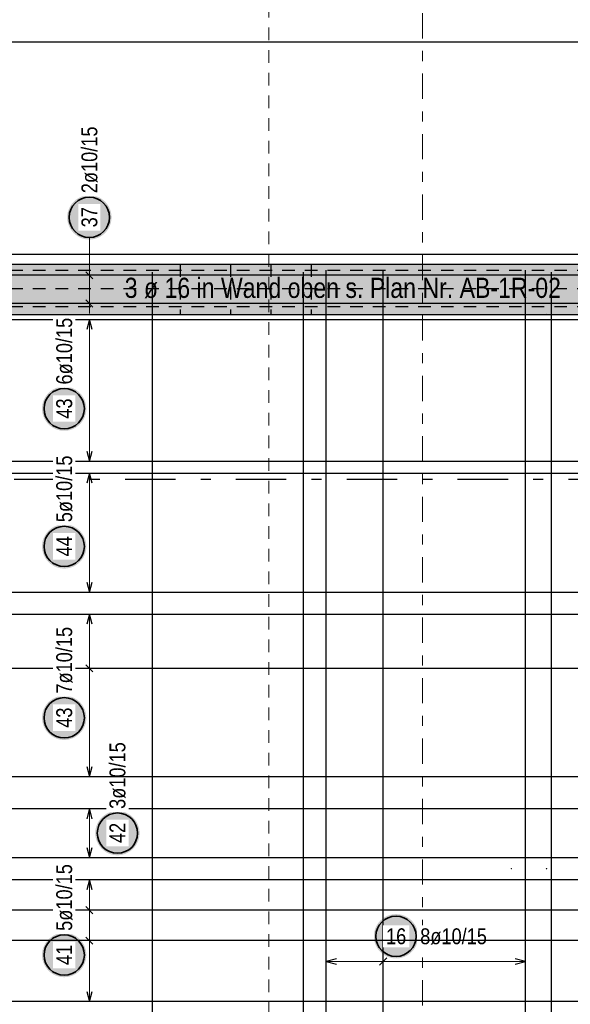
# Model space of a CAD drawing. Header units: millimetres. Extents: x -5 to 96, y -36 to 51.
# Tile 9 of 46: x 8.06 to 13.52, y 14.77 to 24.55. Entities that reach past the tile are written whole.
import ezdxf

# ---------------------------------------------------------------- set-up
doc = ezdxf.new("R2010")
doc.units = ezdxf.units.MM
for name, pattern in [('DASHDOT', [1, 0.5, -0.25, 0, -0.25]), ('DASHDOTX2', [2, 1, -0.5, 0, -0.5]), ('HIDDEN', [0.375, 0.25, -0.125])]:
    doc.linetypes.add(name, pattern=pattern)
for name, color, linetype, lineweight in [('Achsen', 7, 'Continuous', 20), ('Bewehrung untere Lage', 7, 'Continuous', 20), ('Geschnittene Kanten', 7, 'Continuous', 20), ('Schraffuren', 7, 'Continuous', 20)]:
    doc.layers.add(name, color=color, linetype=linetype, lineweight=lineweight)
doc.styles.add('Arial Narrow', font='ARIALN.TTF')

msp = doc.modelspace()

# ---------------------------------------------------------------- hatches: boundary and pattern name
at = {"lineweight": 25, "true_color": 0xffffff}
for points in [[(8.97, 22.586335), (8.969866, 22.594013), (8.969464, 22.601681), (8.968795, 22.609331), (8.967859, 22.616953), (8.966658, 22.624537), (8.965192, 22.632075), (8.963465, 22.639558), (8.961478, 22.646975), (8.959232, 22.654318), (8.956732, 22.661579), (8.95398, 22.668748), (8.95098, 22.675817), (8.947735, 22.682776), (8.944248, 22.689619), (8.940526, 22.696335), (8.936571, 22.702917), (8.932388, 22.709357), (8.927984, 22.715648), (8.923362, 22.72178), (8.91853, 22.727748), (8.913492, 22.733543), (8.908255, 22.73916), (8.902825, 22.74459), (8.897209, 22.749827), (8.891413, 22.754865), (8.885446, 22.759697), (8.879313, 22.764318), (8.873022, 22.768723), (8.866582, 22.772905), (8.86, 22.77686), (8.853284, 22.780583), (8.846442, 22.784069), (8.839482, 22.787315), (8.832413, 22.790315), (8.825244, 22.793067), (8.817984, 22.795567), (8.81064, 22.797812), (8.803223, 22.7998), (8.795741, 22.801527), (8.788203, 22.802992), (8.780618, 22.804194), (8.772996, 22.80513), (8.765346, 22.805799), (8.757678, 22.806201), (8.75, 22.806335), (8.742322, 22.806201), (8.734654, 22.805799), (8.727004, 22.80513), (8.719382, 22.804194), (8.711797, 22.802992), (8.704259, 22.801527), (8.696777, 22.7998), (8.68936, 22.797812), (8.682016, 22.795567), (8.674756, 22.793067), (8.667587, 22.790315), (8.660518, 22.787315), (8.653558, 22.784069), (8.646716, 22.780583), (8.64, 22.77686), (8.633418, 22.772905), (8.626978, 22.768723), (8.620687, 22.764318), (8.614554, 22.759697), (8.608587, 22.754865), (8.602791, 22.749827), (8.597175, 22.74459), (8.591745, 22.73916), (8.586508, 22.733543), (8.58147, 22.727748), (8.576638, 22.72178), (8.572016, 22.715648), (8.567612, 22.709357), (8.563429, 22.702917), (8.559474, 22.696335), (8.555752, 22.689619), (8.552265, 22.682776), (8.54902, 22.675817), (8.54602, 22.668748), (8.543268, 22.661579), (8.540768, 22.654318), (8.538522, 22.646975), (8.536535, 22.639558), (8.534808, 22.632075), (8.533342, 22.624537), (8.532141, 22.616953), (8.531205, 22.609331), (8.530536, 22.601681), (8.530134, 22.594013), (8.53, 22.586335), (8.530134, 22.578657), (8.530536, 22.570988), (8.531205, 22.563338), (8.532141, 22.555717), (8.533342, 22.548132), (8.534808, 22.540594), (8.536535, 22.533112), (8.538522, 22.525695), (8.540768, 22.518351), (8.543268, 22.51109), (8.54602, 22.503921), (8.54902, 22.496853), (8.552265, 22.489893), (8.555752, 22.483051), (8.559474, 22.476335), (8.563429, 22.469753), (8.567612, 22.463312), (8.572016, 22.457022), (8.576638, 22.450889), (8.58147, 22.444921), (8.586508, 22.439126), (8.591745, 22.43351), (8.597175, 22.42808), (8.602791, 22.422843), (8.608587, 22.417805), (8.614554, 22.412972), (8.620687, 22.408351), (8.626978, 22.403946), (8.633418, 22.399764), (8.64, 22.395809), (8.646716, 22.392086), (8.653558, 22.3886), (8.660518, 22.385355), (8.667587, 22.382354), (8.674756, 22.379602), (8.682016, 22.377102), (8.68936, 22.374857), (8.696777, 22.37287), (8.704259, 22.371142), (8.711797, 22.369677), (8.719382, 22.368476), (8.727004, 22.36754), (8.734654, 22.366871), (8.742322, 22.366469), (8.75, 22.366335), (8.757678, 22.366469), (8.765346, 22.366871), (8.772996, 22.36754), (8.780618, 22.368476), (8.788203, 22.369677), (8.795741, 22.371142), (8.803223, 22.37287), (8.81064, 22.374857), (8.817984, 22.377102), (8.825244, 22.379602), (8.832413, 22.382354), (8.839482, 22.385355), (8.846442, 22.3886), (8.853284, 22.392086), (8.86, 22.395809), (8.866582, 22.399764), (8.873022, 22.403946), (8.879313, 22.408351), (8.885446, 22.412972), (8.891413, 22.417805), (8.897209, 22.422843), (8.902825, 22.42808), (8.908255, 22.43351), (8.913492, 22.439126), (8.91853, 22.444921), (8.923362, 22.450889), (8.927984, 22.457022), (8.932388, 22.463312), (8.936571, 22.469753), (8.940526, 22.476335), (8.944248, 22.483051), (8.947735, 22.489893), (8.95098, 22.496853), (8.95398, 22.503921), (8.956732, 22.51109), (8.959232, 22.518351), (8.961478, 22.525695), (8.963465, 22.533112), (8.965192, 22.540594), (8.966658, 22.548132), (8.967859, 22.555717), (8.968795, 22.563338), (8.969464, 22.570988)], [(8.720012, 20.687495), (8.719878, 20.695172), (8.719476, 20.702841), (8.718807, 20.710491), (8.717871, 20.718113), (8.71667, 20.725697), (8.715205, 20.733235), (8.713477, 20.740717), (8.71149, 20.748135), (8.709245, 20.755478), (8.706745, 20.762739), (8.703993, 20.769908), (8.700992, 20.776977), (8.697747, 20.783936), (8.694261, 20.790778), (8.690538, 20.797495), (8.686583, 20.804077), (8.682401, 20.810517), (8.677996, 20.816807), (8.673375, 20.82294), (8.668542, 20.828908), (8.663504, 20.834703), (8.658267, 20.840319), (8.652837, 20.845749), (8.647221, 20.850986), (8.641426, 20.856024), (8.635458, 20.860857), (8.629325, 20.865478), (8.623035, 20.869883), (8.616595, 20.874065), (8.610012, 20.87802), (8.603296, 20.881743), (8.596454, 20.885229), (8.589494, 20.888475), (8.582426, 20.891475), (8.575257, 20.894227), (8.567996, 20.896727), (8.560653, 20.898972), (8.553235, 20.90096), (8.545753, 20.902687), (8.538215, 20.904152), (8.53063, 20.905354), (8.523009, 20.906289), (8.515359, 20.906959), (8.50769, 20.907361), (8.500012, 20.907495), (8.492334, 20.907361), (8.484666, 20.906959), (8.477016, 20.906289), (8.469394, 20.905354), (8.46181, 20.904152), (8.454272, 20.902687), (8.44679, 20.90096), (8.439372, 20.898972), (8.432029, 20.896727), (8.424768, 20.894227), (8.417599, 20.891475), (8.41053, 20.888475), (8.403571, 20.885229), (8.396729, 20.881743), (8.390012, 20.87802), (8.38343, 20.874065), (8.37699, 20.869883), (8.3707, 20.865478), (8.364567, 20.860857), (8.358599, 20.856024), (8.352804, 20.850986), (8.347188, 20.845749), (8.341758, 20.840319), (8.33652, 20.834703), (8.331483, 20.828908), (8.32665, 20.82294), (8.322029, 20.816807), (8.317624, 20.810517), (8.313442, 20.804077), (8.309487, 20.797495), (8.305764, 20.790778), (8.302278, 20.783936), (8.299032, 20.776977), (8.296032, 20.769908), (8.29328, 20.762739), (8.29078, 20.755478), (8.288535, 20.748135), (8.286547, 20.740717), (8.28482, 20.733235), (8.283355, 20.725697), (8.282153, 20.718113), (8.281218, 20.710491), (8.280548, 20.702841), (8.280146, 20.695172), (8.280012, 20.687495), (8.280146, 20.679817), (8.280548, 20.672148), (8.281218, 20.664498), (8.282153, 20.656876), (8.283355, 20.649292), (8.28482, 20.641754), (8.286547, 20.634272), (8.288535, 20.626854), (8.29078, 20.619511), (8.29328, 20.61225), (8.296032, 20.605081), (8.299032, 20.598012), (8.302278, 20.591053), (8.305764, 20.584211), (8.309487, 20.577495), (8.313442, 20.570912), (8.317624, 20.564472), (8.322029, 20.558182), (8.32665, 20.552049), (8.331483, 20.546081), (8.33652, 20.540286), (8.341758, 20.53467), (8.347188, 20.52924), (8.352804, 20.524003), (8.358599, 20.518965), (8.364567, 20.514132), (8.3707, 20.509511), (8.37699, 20.505106), (8.38343, 20.500924), (8.390012, 20.496969), (8.396729, 20.493246), (8.403571, 20.48976), (8.41053, 20.486515), (8.417599, 20.483514), (8.424768, 20.480762), (8.432029, 20.478262), (8.439372, 20.476017), (8.44679, 20.474029), (8.454272, 20.472302), (8.46181, 20.470837), (8.469394, 20.469636), (8.477016, 20.4687), (8.484666, 20.46803), (8.492334, 20.467629), (8.500012, 20.467495), (8.50769, 20.467629), (8.515359, 20.46803), (8.523009, 20.4687), (8.53063, 20.469636), (8.538215, 20.470837), (8.545753, 20.472302), (8.553235, 20.474029), (8.560653, 20.476017), (8.567996, 20.478262), (8.575257, 20.480762), (8.582426, 20.483514), (8.589494, 20.486515), (8.596454, 20.48976), (8.603296, 20.493246), (8.610012, 20.496969), (8.616595, 20.500924), (8.623035, 20.505106), (8.629325, 20.509511), (8.635458, 20.514132), (8.641426, 20.518965), (8.647221, 20.524003), (8.652837, 20.52924), (8.658267, 20.53467), (8.663504, 20.540286), (8.668542, 20.546081), (8.673375, 20.552049), (8.677996, 20.558182), (8.682401, 20.564472), (8.686583, 20.570912), (8.690538, 20.577495), (8.694261, 20.584211), (8.697747, 20.591053), (8.700992, 20.598012), (8.703993, 20.605081), (8.706745, 20.61225), (8.709245, 20.619511), (8.71149, 20.626854), (8.713477, 20.634272), (8.715205, 20.641754), (8.71667, 20.649292), (8.717871, 20.656876), (8.718807, 20.664498), (8.719476, 20.672148)], [(8.72, 19.320022), (8.719866, 19.3277), (8.719464, 19.335369), (8.718795, 19.343018), (8.717859, 19.35064), (8.716658, 19.358225), (8.715192, 19.365763), (8.713465, 19.373245), (8.711478, 19.380662), (8.709232, 19.388006), (8.706732, 19.395267), (8.70398, 19.402436), (8.70098, 19.409504), (8.697735, 19.416464), (8.694248, 19.423306), (8.690526, 19.430022), (8.686571, 19.436604), (8.682388, 19.443045), (8.677984, 19.449335), (8.673362, 19.455468), (8.66853, 19.461436), (8.663492, 19.467231), (8.658255, 19.472847), (8.652825, 19.478277), (8.647209, 19.483514), (8.641413, 19.488552), (8.635446, 19.493385), (8.629313, 19.498006), (8.623022, 19.50241), (8.616582, 19.506593), (8.61, 19.510548), (8.603284, 19.514271), (8.596442, 19.517757), (8.589482, 19.521002), (8.582413, 19.524003), (8.575244, 19.526755), (8.567984, 19.529255), (8.56064, 19.5315), (8.553223, 19.533487), (8.545741, 19.535215), (8.538203, 19.53668), (8.530618, 19.537881), (8.522996, 19.538817), (8.515346, 19.539486), (8.507678, 19.539888), (8.5, 19.540022), (8.492322, 19.539888), (8.484654, 19.539486), (8.477004, 19.538817), (8.469382, 19.537881), (8.461797, 19.53668), (8.454259, 19.535215), (8.446777, 19.533487), (8.43936, 19.5315), (8.432016, 19.529255), (8.424756, 19.526755), (8.417587, 19.524003), (8.410518, 19.521002), (8.403558, 19.517757), (8.396716, 19.514271), (8.39, 19.510548), (8.383418, 19.506593), (8.376978, 19.50241), (8.370687, 19.498006), (8.364554, 19.493385), (8.358587, 19.488552), (8.352791, 19.483514), (8.347175, 19.478277), (8.341745, 19.472847), (8.336508, 19.467231), (8.33147, 19.461436), (8.326638, 19.455468), (8.322016, 19.449335), (8.317612, 19.443045), (8.313429, 19.436604), (8.309474, 19.430022), (8.305752, 19.423306), (8.302265, 19.416464), (8.29902, 19.409504), (8.29602, 19.402436), (8.293268, 19.395267), (8.290768, 19.388006), (8.288522, 19.380662), (8.286535, 19.373245), (8.284808, 19.365763), (8.283342, 19.358225), (8.282141, 19.35064), (8.281205, 19.343018), (8.280536, 19.335369), (8.280134, 19.3277), (8.28, 19.320022), (8.280134, 19.312344), (8.280536, 19.304676), (8.281205, 19.297026), (8.282141, 19.289404), (8.283342, 19.28182), (8.284808, 19.274282), (8.286535, 19.266799), (8.288522, 19.259382), (8.290768, 19.252038), (8.293268, 19.244778), (8.29602, 19.237609), (8.29902, 19.23054), (8.302265, 19.223581), (8.305752, 19.216738), (8.309474, 19.210022), (8.313429, 19.20344), (8.317612, 19.197), (8.322016, 19.190709), (8.326638, 19.184577), (8.33147, 19.178609), (8.336508, 19.172813), (8.341745, 19.167197), (8.347175, 19.161767), (8.352791, 19.15653), (8.358587, 19.151492), (8.364554, 19.14666), (8.370687, 19.142038), (8.376978, 19.137634), (8.383418, 19.133452), (8.39, 19.129497), (8.396716, 19.125774), (8.403558, 19.122288), (8.410518, 19.119042), (8.417587, 19.116042), (8.424756, 19.11329), (8.432016, 19.11079), (8.43936, 19.108545), (8.446777, 19.106557), (8.454259, 19.10483), (8.461797, 19.103365), (8.469382, 19.102163), (8.477004, 19.101227), (8.484654, 19.100558), (8.492322, 19.100156), (8.5, 19.100022), (8.507678, 19.100156), (8.515346, 19.100558), (8.522996, 19.101227), (8.530618, 19.102163), (8.538203, 19.103365), (8.545741, 19.10483), (8.553223, 19.106557), (8.56064, 19.108545), (8.567984, 19.11079), (8.575244, 19.11329), (8.582413, 19.116042), (8.589482, 19.119042), (8.596442, 19.122288), (8.603284, 19.125774), (8.61, 19.129497), (8.616582, 19.133452), (8.623022, 19.137634), (8.629313, 19.142038), (8.635446, 19.14666), (8.641413, 19.151492), (8.647209, 19.15653), (8.652825, 19.161767), (8.658255, 19.167197), (8.663492, 19.172813), (8.66853, 19.178609), (8.673362, 19.184577), (8.677984, 19.190709), (8.682388, 19.197), (8.686571, 19.20344), (8.690526, 19.210022), (8.694248, 19.216738), (8.697735, 19.223581), (8.70098, 19.23054), (8.70398, 19.237609), (8.706732, 19.244778), (8.709232, 19.252038), (8.711478, 19.259382), (8.713465, 19.266799), (8.715192, 19.274282), (8.716658, 19.28182), (8.717859, 19.289404), (8.718795, 19.297026), (8.719464, 19.304676)], [(8.72, 17.619058), (8.719866, 17.626735), (8.719464, 17.634404), (8.718795, 17.642054), (8.717859, 17.649676), (8.716658, 17.65726), (8.715192, 17.664798), (8.713465, 17.67228), (8.711478, 17.679698), (8.709232, 17.687041), (8.706732, 17.694302), (8.70398, 17.701471), (8.70098, 17.70854), (8.697735, 17.715499), (8.694248, 17.722341), (8.690526, 17.729058), (8.686571, 17.73564), (8.682388, 17.74208), (8.677984, 17.74837), (8.673362, 17.754503), (8.66853, 17.760471), (8.663492, 17.766266), (8.658255, 17.771882), (8.652825, 17.777312), (8.647209, 17.782549), (8.641413, 17.787587), (8.635446, 17.79242), (8.629313, 17.797041), (8.623022, 17.801446), (8.616582, 17.805628), (8.61, 17.809583), (8.603284, 17.813306), (8.596442, 17.816792), (8.589482, 17.820038), (8.582413, 17.823038), (8.575244, 17.82579), (8.567984, 17.82829), (8.56064, 17.830535), (8.553223, 17.832523), (8.545741, 17.83425), (8.538203, 17.835715), (8.530618, 17.836917), (8.522996, 17.837852), (8.515346, 17.838522), (8.507678, 17.838924), (8.5, 17.839058), (8.492322, 17.838924), (8.484654, 17.838522), (8.477004, 17.837852), (8.469382, 17.836917), (8.461797, 17.835715), (8.454259, 17.83425), (8.446777, 17.832523), (8.43936, 17.830535), (8.432016, 17.82829), (8.424756, 17.82579), (8.417587, 17.823038), (8.410518, 17.820038), (8.403558, 17.816792), (8.396716, 17.813306), (8.39, 17.809583), (8.383418, 17.805628), (8.376978, 17.801446), (8.370687, 17.797041), (8.364554, 17.79242), (8.358587, 17.787587), (8.352791, 17.782549), (8.347175, 17.777312), (8.341745, 17.771882), (8.336508, 17.766266), (8.33147, 17.760471), (8.326638, 17.754503), (8.322016, 17.74837), (8.317612, 17.74208), (8.313429, 17.73564), (8.309474, 17.729058), (8.305752, 17.722341), (8.302265, 17.715499), (8.29902, 17.70854), (8.29602, 17.701471), (8.293268, 17.694302), (8.290768, 17.687041), (8.288522, 17.679698), (8.286535, 17.67228), (8.284808, 17.664798), (8.283342, 17.65726), (8.282141, 17.649676), (8.281205, 17.642054), (8.280536, 17.634404), (8.280134, 17.626735), (8.28, 17.619058), (8.280134, 17.61138), (8.280536, 17.603711), (8.281205, 17.596061), (8.282141, 17.58844), (8.283342, 17.580855), (8.284808, 17.573317), (8.286535, 17.565835), (8.288522, 17.558417), (8.290768, 17.551074), (8.293268, 17.543813), (8.29602, 17.536644), (8.29902, 17.529576), (8.302265, 17.522616), (8.305752, 17.515774), (8.309474, 17.509058), (8.313429, 17.502475), (8.317612, 17.496035), (8.322016, 17.489745), (8.326638, 17.483612), (8.33147, 17.477644), (8.336508, 17.471849), (8.341745, 17.466233), (8.347175, 17.460803), (8.352791, 17.455566), (8.358587, 17.450528), (8.364554, 17.445695), (8.370687, 17.441074), (8.376978, 17.436669), (8.383418, 17.432487), (8.39, 17.428532), (8.396716, 17.424809), (8.403558, 17.421323), (8.410518, 17.418078), (8.417587, 17.415077), (8.424756, 17.412325), (8.432016, 17.409825), (8.43936, 17.40758), (8.446777, 17.405593), (8.454259, 17.403865), (8.461797, 17.4024), (8.469382, 17.401199), (8.477004, 17.400263), (8.484654, 17.399593), (8.492322, 17.399192), (8.5, 17.399058), (8.507678, 17.399192), (8.515346, 17.399593), (8.522996, 17.400263), (8.530618, 17.401199), (8.538203, 17.4024), (8.545741, 17.403865), (8.553223, 17.405593), (8.56064, 17.40758), (8.567984, 17.409825), (8.575244, 17.412325), (8.582413, 17.415077), (8.589482, 17.418078), (8.596442, 17.421323), (8.603284, 17.424809), (8.61, 17.428532), (8.616582, 17.432487), (8.623022, 17.436669), (8.629313, 17.441074), (8.635446, 17.445695), (8.641413, 17.450528), (8.647209, 17.455566), (8.652825, 17.460803), (8.658255, 17.466233), (8.663492, 17.471849), (8.66853, 17.477644), (8.673362, 17.483612), (8.677984, 17.489745), (8.682388, 17.496035), (8.686571, 17.502475), (8.690526, 17.509058), (8.694248, 17.515774), (8.697735, 17.522616), (8.70098, 17.529576), (8.70398, 17.536644), (8.706732, 17.543813), (8.709232, 17.551074), (8.711478, 17.558417), (8.713465, 17.565835), (8.715192, 17.573317), (8.716658, 17.580855), (8.717859, 17.58844), (8.718795, 17.596061), (8.719464, 17.603711)], [(9.248324, 16.47437), (9.24819, 16.482048), (9.247788, 16.489717), (9.247119, 16.497367), (9.246183, 16.504988), (9.244982, 16.512573), (9.243516, 16.520111), (9.241789, 16.527593), (9.239801, 16.535011), (9.237556, 16.542354), (9.235056, 16.549615), (9.232304, 16.556784), (9.229304, 16.563852), (9.226059, 16.570812), (9.222572, 16.577654), (9.218849, 16.58437), (9.214894, 16.590953), (9.210712, 16.597393), (9.206308, 16.603683), (9.201686, 16.609816), (9.196854, 16.615784), (9.191816, 16.621579), (9.186579, 16.627195), (9.181149, 16.632625), (9.175533, 16.637862), (9.169737, 16.6429), (9.163769, 16.647733), (9.157637, 16.652354), (9.151346, 16.656759), (9.144906, 16.660941), (9.138324, 16.664896), (9.131608, 16.668619), (9.124766, 16.672105), (9.117806, 16.67535), (9.110737, 16.678351), (9.103568, 16.681103), (9.096308, 16.683603), (9.088964, 16.685848), (9.081547, 16.687835), (9.074064, 16.689563), (9.066526, 16.691028), (9.058942, 16.692229), (9.05132, 16.693165), (9.04367, 16.693835), (9.036002, 16.694236), (9.028324, 16.69437), (9.020646, 16.694236), (9.012977, 16.693835), (9.005328, 16.693165), (8.997706, 16.692229), (8.990121, 16.691028), (8.982583, 16.689563), (8.975101, 16.687835), (8.967684, 16.685848), (8.96034, 16.683603), (8.953079, 16.681103), (8.94591, 16.678351), (8.938842, 16.67535), (8.931882, 16.672105), (8.92504, 16.668619), (8.918324, 16.664896), (8.911742, 16.660941), (8.905301, 16.656759), (8.899011, 16.652354), (8.892878, 16.647733), (8.886911, 16.6429), (8.881115, 16.637862), (8.875499, 16.632625), (8.870069, 16.627195), (8.864832, 16.621579), (8.859794, 16.615784), (8.854962, 16.609816), (8.85034, 16.603683), (8.845936, 16.597393), (8.841753, 16.590953), (8.837798, 16.58437), (8.834075, 16.577654), (8.830589, 16.570812), (8.827344, 16.563852), (8.824343, 16.556784), (8.821591, 16.549615), (8.819091, 16.542354), (8.816846, 16.535011), (8.814859, 16.527593), (8.813131, 16.520111), (8.811666, 16.512573), (8.810465, 16.504988), (8.809529, 16.497367), (8.80886, 16.489717), (8.808458, 16.482048), (8.808324, 16.47437), (8.808458, 16.466693), (8.80886, 16.459024), (8.809529, 16.451374), (8.810465, 16.443752), (8.811666, 16.436168), (8.813131, 16.42863), (8.814859, 16.421148), (8.816846, 16.41373), (8.819091, 16.406387), (8.821591, 16.399126), (8.824343, 16.391957), (8.827344, 16.384888), (8.830589, 16.377929), (8.834075, 16.371087), (8.837798, 16.36437), (8.841753, 16.357788), (8.845936, 16.351348), (8.85034, 16.345058), (8.854962, 16.338925), (8.859794, 16.332957), (8.864832, 16.327162), (8.870069, 16.321546), (8.875499, 16.316116), (8.881115, 16.310879), (8.886911, 16.305841), (8.892878, 16.301008), (8.899011, 16.296387), (8.905301, 16.291982), (8.911742, 16.2878), (8.918324, 16.283845), (8.92504, 16.280122), (8.931882, 16.276636), (8.938842, 16.27339), (8.94591, 16.27039), (8.953079, 16.267638), (8.96034, 16.265138), (8.967684, 16.262893), (8.975101, 16.260905), (8.982583, 16.259178), (8.990121, 16.257713), (8.997706, 16.256511), (9.005328, 16.255576), (9.012977, 16.254906), (9.020646, 16.254504), (9.028324, 16.25437), (9.036002, 16.254504), (9.04367, 16.254906), (9.05132, 16.255576), (9.058942, 16.256511), (9.066526, 16.257713), (9.074064, 16.259178), (9.081547, 16.260905), (9.088964, 16.262893), (9.096308, 16.265138), (9.103568, 16.267638), (9.110737, 16.27039), (9.117806, 16.27339), (9.124766, 16.276636), (9.131608, 16.280122), (9.138324, 16.283845), (9.144906, 16.2878), (9.151346, 16.291982), (9.157637, 16.296387), (9.163769, 16.301008), (9.169737, 16.305841), (9.175533, 16.310879), (9.181149, 16.316116), (9.186579, 16.321546), (9.191816, 16.327162), (9.196854, 16.332957), (9.201686, 16.338925), (9.206308, 16.345058), (9.210712, 16.351348), (9.214894, 16.357788), (9.218849, 16.36437), (9.222572, 16.371087), (9.226059, 16.377929), (9.229304, 16.384888), (9.232304, 16.391957), (9.235056, 16.399126), (9.237556, 16.406387), (9.239801, 16.41373), (9.241789, 16.421148), (9.243516, 16.42863), (9.244982, 16.436168), (9.246183, 16.443752), (9.247119, 16.451374), (9.247788, 16.459024)], [(8.719988, 15.264016), (8.719854, 15.271694), (8.719452, 15.279363), (8.718783, 15.287013), (8.717847, 15.294635), (8.716646, 15.302219), (8.715181, 15.309757), (8.713453, 15.317239), (8.711466, 15.324657), (8.709221, 15.332), (8.706721, 15.339261), (8.703969, 15.34643), (8.700968, 15.353499), (8.697723, 15.360458), (8.694237, 15.3673), (8.690514, 15.374016), (8.686559, 15.380599), (8.682377, 15.387039), (8.677972, 15.393329), (8.673351, 15.399462), (8.668518, 15.40543), (8.66348, 15.411225), (8.658243, 15.416841), (8.652813, 15.422271), (8.647197, 15.427508), (8.641402, 15.432546), (8.635434, 15.437379), (8.629301, 15.442), (8.623011, 15.446405), (8.616571, 15.450587), (8.609988, 15.454542), (8.603272, 15.458265), (8.59643, 15.461751), (8.58947, 15.464996), (8.582402, 15.467997), (8.575233, 15.470749), (8.567972, 15.473249), (8.560629, 15.475494), (8.553211, 15.477482), (8.545729, 15.479209), (8.538191, 15.480674), (8.530606, 15.481875), (8.522985, 15.482811), (8.515335, 15.483481), (8.507666, 15.483882), (8.499988, 15.484016), (8.492311, 15.483882), (8.484642, 15.483481), (8.476992, 15.482811), (8.46937, 15.481875), (8.461786, 15.480674), (8.454248, 15.479209), (8.446766, 15.477482), (8.439348, 15.475494), (8.432005, 15.473249), (8.424744, 15.470749), (8.417575, 15.467997), (8.410506, 15.464996), (8.403547, 15.461751), (8.396705, 15.458265), (8.389988, 15.454542), (8.383406, 15.450587), (8.376966, 15.446405), (8.370676, 15.442), (8.364543, 15.437379), (8.358575, 15.432546), (8.35278, 15.427508), (8.347164, 15.422271), (8.341734, 15.416841), (8.336497, 15.411225), (8.331459, 15.40543), (8.326626, 15.399462), (8.322005, 15.393329), (8.3176, 15.387039), (8.313418, 15.380599), (8.309463, 15.374016), (8.30574, 15.3673), (8.302254, 15.360458), (8.299008, 15.353499), (8.296008, 15.34643), (8.293256, 15.339261), (8.290756, 15.332), (8.288511, 15.324657), (8.286523, 15.317239), (8.284796, 15.309757), (8.283331, 15.302219), (8.282129, 15.294635), (8.281194, 15.287013), (8.280524, 15.279363), (8.280122, 15.271694), (8.279988, 15.264016), (8.280122, 15.256339), (8.280524, 15.24867), (8.281194, 15.24102), (8.282129, 15.233398), (8.283331, 15.225814), (8.284796, 15.218276), (8.286523, 15.210794), (8.288511, 15.203376), (8.290756, 15.196033), (8.293256, 15.188772), (8.296008, 15.181603), (8.299008, 15.174534), (8.302254, 15.167575), (8.30574, 15.160733), (8.309463, 15.154016), (8.313418, 15.147434), (8.3176, 15.140994), (8.322005, 15.134704), (8.326626, 15.128571), (8.331459, 15.122603), (8.336497, 15.116808), (8.341734, 15.111192), (8.347164, 15.105762), (8.35278, 15.100525), (8.358575, 15.095487), (8.364543, 15.090654), (8.370676, 15.086033), (8.376966, 15.081628), (8.383406, 15.077446), (8.389988, 15.073491), (8.396705, 15.069768), (8.403547, 15.066282), (8.410506, 15.063036), (8.417575, 15.060036), (8.424744, 15.057284), (8.432005, 15.054784), (8.439348, 15.052539), (8.446766, 15.050551), (8.454248, 15.048824), (8.461786, 15.047359), (8.46937, 15.046157), (8.476992, 15.045222), (8.484642, 15.044552), (8.492311, 15.04415), (8.499988, 15.044016), (8.507666, 15.04415), (8.515335, 15.044552), (8.522985, 15.045222), (8.530606, 15.046157), (8.538191, 15.047359), (8.545729, 15.048824), (8.553211, 15.050551), (8.560629, 15.052539), (8.567972, 15.054784), (8.575233, 15.057284), (8.582402, 15.060036), (8.58947, 15.063036), (8.59643, 15.066282), (8.603272, 15.069768), (8.609988, 15.073491), (8.616571, 15.077446), (8.623011, 15.081628), (8.629301, 15.086033), (8.635434, 15.090654), (8.641402, 15.095487), (8.647197, 15.100525), (8.652813, 15.105762), (8.658243, 15.111192), (8.66348, 15.116808), (8.668518, 15.122603), (8.673351, 15.128571), (8.677972, 15.134704), (8.682377, 15.140994), (8.686559, 15.147434), (8.690514, 15.154016), (8.694237, 15.160733), (8.697723, 15.167575), (8.700968, 15.174534), (8.703969, 15.181603), (8.706721, 15.188772), (8.709221, 15.196033), (8.711466, 15.203376), (8.713453, 15.210794), (8.715181, 15.218276), (8.716646, 15.225814), (8.717847, 15.233398), (8.718783, 15.24102), (8.719452, 15.24867)]]:
    msp.add_hatch(color=7, dxfattribs=at).paths.add_polyline_path(points)
at = {"layer": 'Geschnittene Kanten', "lineweight": 25, "true_color": 0xffffff}
msp.add_hatch(color=7, dxfattribs=at).paths.add_polyline_path([(12.013189, 15.45), (12.013055, 15.457678), (12.012653, 15.465346), (12.011983, 15.472996), (12.011048, 15.480618), (12.009846, 15.488203), (12.008381, 15.495741), (12.006654, 15.503223), (12.004666, 15.51064), (12.002421, 15.517984), (11.999921, 15.525244), (11.997169, 15.532413), (11.994169, 15.539482), (11.990923, 15.546442), (11.987437, 15.553284), (11.983714, 15.56), (11.979759, 15.566582), (11.975577, 15.573022), (11.971172, 15.579313), (11.966551, 15.585446), (11.961718, 15.591413), (11.95668, 15.597209), (11.951443, 15.602825), (11.946013, 15.608255), (11.940397, 15.613492), (11.934602, 15.61853), (11.928634, 15.623362), (11.922501, 15.627984), (11.916211, 15.632388), (11.909771, 15.636571), (11.903189, 15.640526), (11.896472, 15.644248), (11.88963, 15.647735), (11.882671, 15.65098), (11.875602, 15.65398), (11.868433, 15.656732), (11.861172, 15.659232), (11.853829, 15.661478), (11.846411, 15.663465), (11.838929, 15.665192), (11.831391, 15.666658), (11.823807, 15.667859), (11.816185, 15.668795), (11.808535, 15.669464), (11.800866, 15.669866), (11.793189, 15.67), (11.785511, 15.669866), (11.777842, 15.669464), (11.770192, 15.668795), (11.76257, 15.667859), (11.754986, 15.666658), (11.747448, 15.665192), (11.739966, 15.663465), (11.732548, 15.661478), (11.725205, 15.659232), (11.717944, 15.656732), (11.710775, 15.65398), (11.703706, 15.65098), (11.696747, 15.647735), (11.689905, 15.644248), (11.683189, 15.640526), (11.676606, 15.636571), (11.670166, 15.632388), (11.663876, 15.627984), (11.657743, 15.623362), (11.651775, 15.61853), (11.64598, 15.613492), (11.640364, 15.608255), (11.634934, 15.602825), (11.629697, 15.597209), (11.624659, 15.591413), (11.619826, 15.585446), (11.615205, 15.579313), (11.6108, 15.573022), (11.606618, 15.566582), (11.602663, 15.56), (11.59894, 15.553284), (11.595454, 15.546442), (11.592209, 15.539482), (11.589208, 15.532413), (11.586456, 15.525244), (11.583956, 15.517984), (11.581711, 15.51064), (11.579723, 15.503223), (11.577996, 15.495741), (11.576531, 15.488203), (11.57533, 15.480618), (11.574394, 15.472996), (11.573724, 15.465346), (11.573323, 15.457678), (11.573189, 15.45), (11.573323, 15.442322), (11.573724, 15.434654), (11.574394, 15.427004), (11.57533, 15.419382), (11.576531, 15.411797), (11.577996, 15.404259), (11.579723, 15.396777), (11.581711, 15.38936), (11.583956, 15.382016), (11.586456, 15.374756), (11.589208, 15.367587), (11.592209, 15.360518), (11.595454, 15.353558), (11.59894, 15.346716), (11.602663, 15.34), (11.606618, 15.333418), (11.6108, 15.326978), (11.615205, 15.320687), (11.619826, 15.314554), (11.624659, 15.308587), (11.629697, 15.302791), (11.634934, 15.297175), (11.640364, 15.291745), (11.64598, 15.286508), (11.651775, 15.28147), (11.657743, 15.276638), (11.663876, 15.272016), (11.670166, 15.267612), (11.676606, 15.263429), (11.683189, 15.259474), (11.689905, 15.255752), (11.696747, 15.252265), (11.703706, 15.24902), (11.710775, 15.24602), (11.717944, 15.243268), (11.725205, 15.240768), (11.732548, 15.238522), (11.739966, 15.236535), (11.747448, 15.234808), (11.754986, 15.233342), (11.76257, 15.232141), (11.770192, 15.231205), (11.777842, 15.230536), (11.785511, 15.230134), (11.793189, 15.23), (11.800866, 15.230134), (11.808535, 15.230536), (11.816185, 15.231205), (11.823807, 15.232141), (11.831391, 15.233342), (11.838929, 15.234808), (11.846411, 15.236535), (11.853829, 15.238522), (11.861172, 15.240768), (11.868433, 15.243268), (11.875602, 15.24602), (11.882671, 15.24902), (11.88963, 15.252265), (11.896472, 15.255752), (11.903189, 15.259474), (11.909771, 15.263429), (11.916211, 15.267612), (11.922501, 15.272016), (11.928634, 15.276638), (11.934602, 15.28147), (11.940397, 15.286508), (11.946013, 15.291745), (11.951443, 15.297175), (11.95668, 15.302791), (11.961718, 15.308587), (11.966551, 15.314554), (11.971172, 15.320687), (11.975577, 15.326978), (11.979759, 15.333418), (11.983714, 15.34), (11.987437, 15.346716), (11.990923, 15.353558), (11.994169, 15.360518), (11.997169, 15.367587), (11.999921, 15.374756), (12.002421, 15.382016), (12.004666, 15.38936), (12.006654, 15.396777), (12.008381, 15.404259), (12.009846, 15.411797), (12.011048, 15.419382), (12.011983, 15.427004), (12.012653, 15.434654)])
at = {"layer": 'Schraffuren', "lineweight": 13, "true_color": 0xd7ffd7}
msp.add_hatch(color=254, dxfattribs=at).paths.add_polyline_path([(14.157128, 22.121704), (14.157128, 21.621704), (5.466215, 21.621704), (5.466215, 22.121704)])

# ---------------------------------------------------------------- linework, layer by layer
at = {"color": 3, "linetype": 'Continuous', "lineweight": 25, "ltscale": 0.5}
for p, q in [((26.066215, 24.3298), (6.046543, 24.324402)), ((26.066215, 22.221704), (6.046229, 22.216306)), ((25.965342, 22.011704), (5.965342, 22.011704)), ((8.714645, 22.047059), (8.785355, 21.976348)), ((9.375626, 3.567223), (9.375626, 22.041704)), ((10.875357, 3.567223), (10.875357, 22.041704)), ((13.337026, 3.567223), (13.337026, 22.041704)), ((8.714645, 21.767059), (8.785355, 21.696349)), ((5.965363, 21.571704), (17.925363, 21.571704)), ((8.750012, 21.571704), (8.723217, 21.471704)), ((8.776807, 21.471704), (8.750012, 21.571704)), ((8.723217, 20.266798), (8.750012, 20.166798)), ((8.750012, 20.166798), (8.776807, 20.266798)), ((5.965429, 20.166798), (17.925429, 20.166798)), ((6.002042, 20.046797), (15.002042, 20.046797)), ((8.75, 20.046797), (8.723205, 19.946797)), ((8.776795, 19.946797), (8.75, 20.046797)), ((8.723205, 18.966797), (8.75, 18.866797)), ((8.75, 18.866797), (8.776795, 18.966797)), ((6.002042, 18.866797), (15.002042, 18.866797)), ((5.999536, 18.646797), (17.899536, 18.646797)), ((8.75, 18.646797), (8.723205, 18.546797)), ((8.776795, 18.546797), (8.75, 18.646797)), ((5.999536, 18.110147), (17.899536, 18.110147)), ((8.785355, 18.074792), (8.714645, 18.145502)), ((8.723205, 17.136848), (8.75, 17.036848)), ((8.75, 17.036848), (8.776795, 17.136848)), ((6.002042, 16.716847), (15.502042, 16.716847)), ((8.75, 16.716847), (8.723205, 16.616847)), ((8.776795, 16.616847), (8.75, 16.716847)), ((8.723205, 16.331997), (8.75, 16.231997)), ((8.75, 16.231997), (8.776795, 16.331997)), ((25.265626, 16.011996), (5.965626, 16.011996)), ((8.749988, 16.011996), (8.723193, 15.911996)), ((8.776783, 15.911996), (8.749988, 16.011996)), ((8.714633, 15.744778), (8.785344, 15.674067)), ((25.26564, 15.709423), (5.96564, 15.709423)), ((8.714633, 15.442205), (8.785344, 15.371494)), ((8.723193, 14.901704), (8.749988, 14.801704)), ((8.749988, 14.801704), (8.776783, 14.901704)), ((25.265683, 14.801704), (5.965683, 14.801704))]:
    msp.add_line(p, q, dxfattribs=at)
at = {"color": 5, "linetype": 'Continuous', "lineweight": 18, "ltscale": 0.5}
for p, q in [((8.75, 22.386335), (8.75, 22.111704)), ((8.75, 21.631704), (8.75, 22.111704)), ((8.6, 22.011704), (8.9, 22.011704)), ((8.900012, 21.571704), (8.600012, 21.571704)), ((8.750012, 21.571704), (8.750012, 20.166798)), ((8.600012, 20.166798), (8.900012, 20.166798)), ((8.9, 20.046797), (8.6, 20.046797)), ((8.75, 20.046797), (8.75, 18.866797)), ((8.6, 18.866797), (8.9, 18.866797)), ((8.9, 18.646797), (8.6, 18.646797)), ((8.75, 18.646797), (8.75, 17.036848)), ((8.9, 18.110147), (8.6, 18.110147)), ((8.9, 16.716847), (8.6, 16.716847)), ((8.75, 16.716847), (8.75, 16.231997)), ((8.899988, 16.011996), (8.599988, 16.011996)), ((8.749988, 14.801704), (8.749988, 16.011996)), ((8.599988, 15.709423), (8.899988, 15.709423)), ((8.599988, 15.40685), (8.899988, 15.40685)), ((8.599988, 14.801704), (8.899988, 14.801704))]:
    msp.add_line(p, q, dxfattribs=at)
at = {"color": 3, "linetype": 'HIDDEN', "lineweight": 25, "ltscale": 0.5}
for p, q in [((9.649817, 22.121704), (9.649817, 21.621704)), ((10.151223, 22.121704), (10.151223, 21.621704)), ((10.551122, 22.121704), (10.551122, 21.621704)), ((10.951223, 22.121704), (10.951223, 21.621704)), ((6.164602, 22.061219), (15.977169, 22.061219)), ((6.164602, 21.881219), (15.977169, 21.881219)), ((6.164602, 21.701219), (15.977169, 21.701219))]:
    msp.add_line(p, q, dxfattribs=at)
at = {"color": 2, "linetype": 'Continuous', "lineweight": 35, "ltscale": 0.5}
for centre in [(8.75, 22.586335), (8.500012, 20.687495), (8.5, 19.320022), (8.5, 17.619058), (9.028324, 16.47437), (8.499988, 15.264016)]:
    msp.add_circle(centre, 0.2, dxfattribs=at)
at = {"color": 9, "linetype": 'Continuous', "lineweight": 0}
for centre in [(13.287026, 21.621905), (13.287026, 21.621704), (12.937026, 16.121997), (13.287026, 16.121997)]:
    msp.add_circle(centre, 0.00222, dxfattribs=at)
at = {"layer": 'Achsen', "color": 3, "linetype": 'DASHDOTX2', "lineweight": 25, "ltscale": 0.5}
msp.add_line((3.604582, 19.987023), (49.572129, 19.987023), dxfattribs=at)
at = {"layer": 'Bewehrung untere Lage', "color": 9, "linetype": 'HIDDEN', "lineweight": 0, "ltscale": 0.5}
msp.add_line((10.532334, 38.420087), (10.532334, 2.162878), dxfattribs=at)
at = {"layer": 'Bewehrung untere Lage', "color": 9, "linetype": 'DASHDOT', "lineweight": 0, "ltscale": 0.5}
msp.add_line((12.055841, 2.162878), (12.055841, 38.420087), dxfattribs=at)
at = {"layer": 'Geschnittene Kanten', "color": 3, "linetype": 'Continuous', "lineweight": 25}
msp.add_line((5.466215, 22.121704), (14.157128, 22.121704), dxfattribs=at)
at = {"layer": 'Geschnittene Kanten', "color": 3, "linetype": 'Continuous', "lineweight": 25, "ltscale": 0.5}
for p, q in [((11.101223, 13.291704), (11.101223, 22.061704)), ((11.665738, 13.291704), (11.665738, 22.061704)), ((13.077025, 13.291704), (13.077025, 22.061704)), ((11.201223, 15.226795), (11.101223, 15.2)), ((11.101223, 15.2), (11.201223, 15.173205)), ((11.701093, 15.235355), (11.630382, 15.164645)), ((13.077025, 15.2), (12.977025, 15.226795)), ((12.977025, 15.173205), (13.077025, 15.2))]:
    msp.add_line(p, q, dxfattribs=at)
at = {"layer": 'Geschnittene Kanten', "color": 5, "linetype": 'Continuous', "lineweight": 18, "ltscale": 0.5}
for p, q in [((11.101223, 15.35), (11.101223, 15.05)), ((11.665738, 15.35), (11.665738, 15.05)), ((13.077025, 15.05), (13.077025, 15.35)), ((11.101223, 15.2), (13.077025, 15.2))]:
    msp.add_line(p, q, dxfattribs=at)
at = {"layer": 'Geschnittene Kanten', "color": 2, "linetype": 'Continuous', "lineweight": 35, "ltscale": 0.5}
msp.add_circle((11.793189, 15.45), 0.2, dxfattribs=at)

# ---------------------------------------------------------------- texts
at = {"color": 2, "lineweight": 35, "style": 'Arial Narrow'}
msp.add_text('3 ø 16 in Wand oben s. Plan Nr. AB-1R-02', height=0.2, dxfattribs=at).set_placement((9.100413, 21.786927))

# ---------------------------------------------------------------- next in the draw order: texts
at = {"color": 2, "lineweight": 35, "char_height": 0.1575, "attachment_point": 1, "rotation": 90, "line_spacing_factor": 0.9, "style": 'Arial Narrow', "bg_fill": 3, "box_fill_scale": 1.2, "bg_fill_color": 256, "bg_fill_true_color": 13158600, "bg_fill_transparency": 0}
for s, insert in [('2ø10/15', (8.67125, 22.826335)), ('37', (8.67125, 22.48711)), ('6ø10/15', (8.421262, 20.927495)), ('43', (8.421262, 20.58827)), ('5ø10/15', (8.42125, 19.560022)), ('44', (8.42125, 19.220797)), ('7ø10/15', (8.42125, 17.859058)), ('43', (8.42125, 17.519833)), ('3ø10/15', (8.949574, 16.71437)), ('42', (8.949574, 16.375145)), ('5ø10/15', (8.421238, 15.504016))]:
    msp.add_mtext(s, dxfattribs=dict(at, insert=insert))
at = {"layer": 'Geschnittene Kanten', "color": 2, "lineweight": 35, "char_height": 0.1575, "attachment_point": 1, "line_spacing_factor": 0.9, "style": 'Arial Narrow', "bg_fill": 3, "box_fill_scale": 1.2, "bg_fill_color": 256, "bg_fill_true_color": 13158600, "bg_fill_transparency": 0}
for s, insert in [('8ø10/15', (12.033189, 15.52875)), ('16', (11.693964, 15.52875))]:
    msp.add_mtext(s, dxfattribs=dict(at, insert=insert))

# ---------------------------------------------------------------- next in the draw order: linework, layer by layer
at = {"color": 3, "linetype": 'Continuous', "lineweight": 25, "ltscale": 0.5}
for p, q in [((25.965355, 21.731704), (5.965355, 21.731704)), ((5.999536, 17.036848), (17.899536, 17.036848)), ((6.002042, 16.231997), (15.502042, 16.231997)), ((25.265655, 15.40685), (5.965655, 15.40685))]:
    msp.add_line(p, q, dxfattribs=at)
at = {"color": 5, "linetype": 'Continuous', "lineweight": 18, "ltscale": 0.5}
for p, q in [((8.6, 21.731704), (8.9, 21.731704)), ((8.6, 17.036848), (8.9, 17.036848)), ((8.6, 16.231997), (8.9, 16.231997))]:
    msp.add_line(p, q, dxfattribs=at)
at = {"layer": 'Geschnittene Kanten', "color": 3, "linetype": 'Continuous', "lineweight": 25}
msp.add_line((5.96536, 21.621704), (14.157128, 21.621704), dxfattribs=at)

# ---------------------------------------------------------------- next in the draw order: texts
at = {"color": 2, "lineweight": 35, "insert": (8.421238, 15.164791), "char_height": 0.1575, "attachment_point": 1, "rotation": 90, "line_spacing_factor": 0.9, "style": 'Arial Narrow', "bg_fill": 3, "box_fill_scale": 1.2, "bg_fill_color": 256, "bg_fill_true_color": 13158600, "bg_fill_transparency": 0}
msp.add_mtext('41', dxfattribs=at)

doc.saveas('drawing.dxf')
